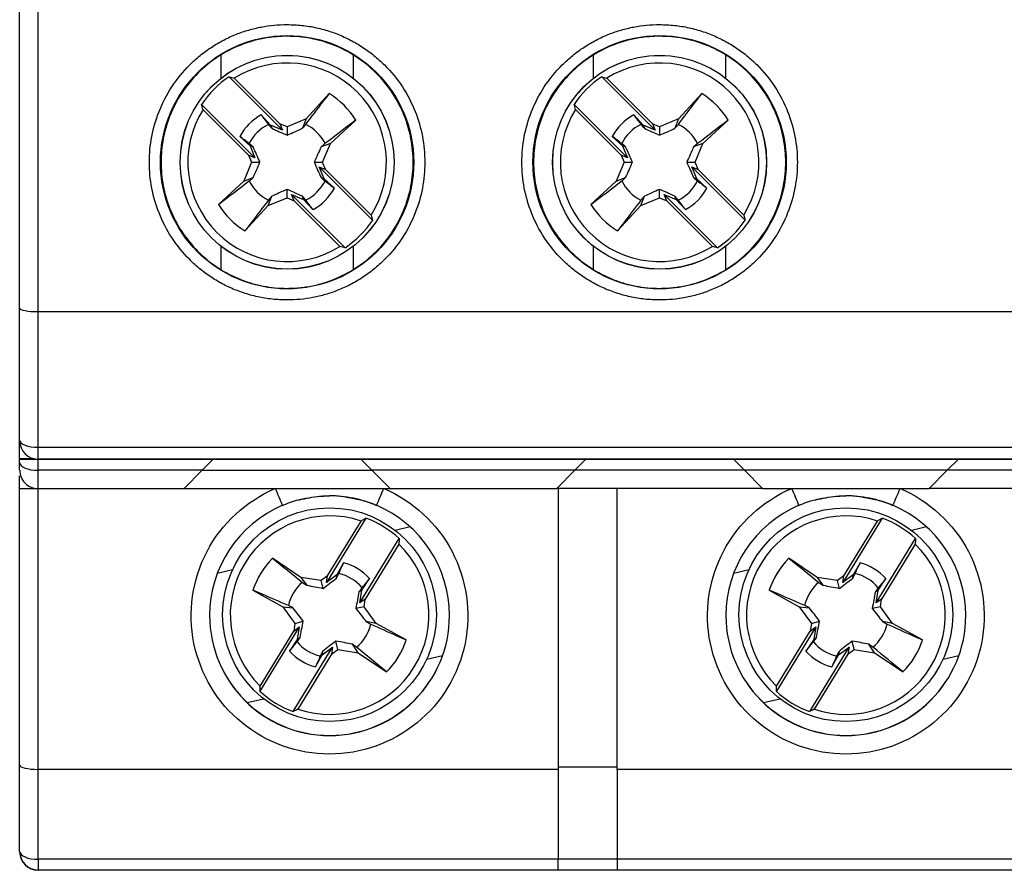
# Model space of a CAD drawing. Header units: inches. Extents: x 0.5 to 21.5, y 0.5 to 16.5.
# Tile 6 of 16: x 17.5 to 18.5, y 5.6 to 6.5. Entities that reach past the tile are written whole.
import ezdxf

# ---------------------------------------------------------------- set-up
doc = ezdxf.new("R2010")
doc.units = ezdxf.units.IN
doc.header["$LTSCALE"] = 2
doc.header["$MEASUREMENT"] = 0

msp = doc.modelspace()

# ---------------------------------------------------------------- linework, layer by layer
for p, q in [((17.4714, 6.2205), (17.4714, 6.5575)), ((17.4911, 6.2169), (17.4911, 6.5575)), ((17.6861, 6.4904), (17.6861, 6.466)), ((17.8277, 6.466), (17.8277, 6.4904)), ((18.0837, 6.4904), (18.0837, 6.466)), ((18.2253, 6.466), (18.2253, 6.4904)), ((17.7521, 6.4107), (17.6951, 6.4677)), ((17.7005, 6.4661), (17.7492, 6.4175)), ((18.1497, 6.4107), (18.0927, 6.4677)), ((18.0982, 6.4661), (18.1468, 6.4175)), ((17.8019, 6.4497), (17.7771, 6.4226)), ((18.1995, 6.4497), (18.1748, 6.4226)), ((17.6656, 6.4382), (17.7225, 6.3812)), ((17.7158, 6.3841), (17.6671, 6.4327)), ((18.0632, 6.4382), (18.1202, 6.3812)), ((18.1134, 6.3841), (18.0648, 6.4327)), ((17.7392, 6.416), (17.7292, 6.4269)), ((17.7771, 6.4226), (17.7569, 6.4143)), ((17.7771, 6.4226), (17.7732, 6.4127)), ((18.1369, 6.416), (18.1269, 6.4269)), ((18.1748, 6.4226), (18.1545, 6.4143)), ((18.1748, 6.4226), (18.1709, 6.4127)), ((17.7392, 6.416), (17.7405, 6.4127)), ((17.7521, 6.4107), (17.7392, 6.416)), ((17.7569, 6.4143), (17.7492, 6.4175)), ((17.7492, 6.4175), (17.7521, 6.4107)), ((17.7569, 6.4143), (17.7569, 6.4053)), ((17.8031, 6.3966), (17.8302, 6.4214)), ((18.1369, 6.416), (18.1382, 6.4127)), ((18.1497, 6.4107), (18.1369, 6.416)), ((18.1545, 6.4143), (18.1468, 6.4175)), ((18.1468, 6.4175), (18.1497, 6.4107)), ((18.1545, 6.4143), (18.1545, 6.4053)), ((18.2008, 6.3966), (18.2278, 6.4214)), ((17.7064, 6.404), (17.7173, 6.394)), ((18.104, 6.404), (18.1149, 6.394)), ((17.7173, 6.394), (17.7225, 6.3812)), ((17.7206, 6.3927), (17.7173, 6.394)), ((17.8031, 6.3966), (17.7932, 6.3927)), ((17.7948, 6.3764), (17.8031, 6.3966)), ((18.1149, 6.394), (18.1202, 6.3812)), ((18.1182, 6.3927), (18.1149, 6.394)), ((18.2008, 6.3966), (18.1908, 6.3927)), ((18.1925, 6.3764), (18.2008, 6.3966)), ((17.7158, 6.3841), (17.7189, 6.3764)), ((17.7225, 6.3812), (17.7158, 6.3841)), ((18.1134, 6.3841), (18.1166, 6.3764)), ((18.1202, 6.3812), (18.1134, 6.3841)), ((17.7189, 6.3764), (17.7106, 6.3561)), ((17.7189, 6.3764), (17.7279, 6.3764)), ((17.7858, 6.3764), (17.7948, 6.3764)), ((17.7912, 6.3715), (17.798, 6.3687)), ((17.7965, 6.3587), (17.7912, 6.3715)), ((17.8482, 6.3146), (17.7912, 6.3715)), ((17.798, 6.3687), (17.7948, 6.3764)), ((18.1166, 6.3764), (18.1083, 6.3561)), ((18.1166, 6.3764), (18.1256, 6.3764)), ((18.1835, 6.3764), (18.1925, 6.3764)), ((18.1889, 6.3715), (18.1956, 6.3687)), ((18.1941, 6.3587), (18.1889, 6.3715)), ((18.2458, 6.3146), (18.1889, 6.3715)), ((18.1956, 6.3687), (18.1925, 6.3764)), ((17.7106, 6.3561), (17.7206, 6.36)), ((17.7932, 6.36), (17.7965, 6.3587)), ((17.8074, 6.3487), (17.7965, 6.3587)), ((17.798, 6.3687), (17.8466, 6.32)), ((18.1083, 6.3561), (18.1182, 6.36)), ((18.1908, 6.36), (18.1941, 6.3587)), ((18.205, 6.3487), (18.1941, 6.3587)), ((18.1956, 6.3687), (18.2443, 6.32)), ((17.7106, 6.3561), (17.6836, 6.3314)), ((18.1083, 6.3561), (18.0812, 6.3314)), ((17.7366, 6.3301), (17.7405, 6.3401)), ((17.7366, 6.3301), (17.7569, 6.3384)), ((17.7569, 6.3384), (17.7569, 6.3474)), ((17.7569, 6.3384), (17.7646, 6.3353)), ((17.7617, 6.342), (17.7745, 6.3368)), ((17.7646, 6.3353), (17.7617, 6.342)), ((17.7617, 6.342), (17.8187, 6.2851)), ((17.7745, 6.3368), (17.7732, 6.3401)), ((18.1343, 6.3301), (18.1382, 6.3401)), ((18.1343, 6.3301), (18.1545, 6.3384)), ((18.1545, 6.3384), (18.1545, 6.3474)), ((18.1545, 6.3384), (18.1622, 6.3353)), ((18.1593, 6.342), (18.1722, 6.3368)), ((18.1622, 6.3353), (18.1593, 6.342)), ((18.1593, 6.342), (18.2163, 6.2851)), ((18.1722, 6.3368), (18.1709, 6.3401)), ((17.7119, 6.3031), (17.7366, 6.3301)), ((17.8132, 6.2866), (17.7646, 6.3353)), ((17.7745, 6.3368), (17.7845, 6.3259)), ((18.1095, 6.3031), (18.1343, 6.3301)), ((18.2108, 6.2866), (18.1622, 6.3353)), ((18.1722, 6.3368), (18.1822, 6.3259)), ((17.6861, 6.2868), (17.6861, 6.2624)), ((17.8277, 6.2624), (17.8277, 6.2868)), ((18.0837, 6.2868), (18.0837, 6.2624)), ((18.2253, 6.2624), (18.2253, 6.2868)), ((17.4714, 6.0791), (17.4714, 6.2205)), ((17.4911, 6.2169), (19.2155, 6.2169)), ((17.4911, 6.0722), (17.4911, 6.2169)), ((17.4714, 6.0598), (17.4714, 6.0791)), ((17.4911, 6.0722), (19.2155, 6.0722)), ((17.4911, 6.0594), (17.4911, 6.0722)), ((17.4714, 6.0594), (17.4714, 6.0598)), ((17.4873, 6.0598), (17.4714, 6.0598)), ((17.4714, 6.0558), (17.4714, 6.0594)), ((17.4714, 6.0477), (17.4714, 6.0558)), ((17.4911, 6.0594), (19.2155, 6.0594)), ((17.6781, 6.0593), (17.4911, 6.0593)), ((17.4911, 6.0475), (17.4911, 6.0593)), ((17.6781, 6.0593), (17.6663, 6.0475)), ((17.8356, 6.0594), (17.6781, 6.0594)), ((17.6781, 6.0594), (17.6781, 6.0593)), ((17.8356, 6.0593), (17.8356, 6.0594)), ((18.0758, 6.0593), (17.8356, 6.0593)), ((17.8356, 6.0593), (17.8474, 6.0475)), ((18.0758, 6.0593), (18.064, 6.0475)), ((18.2333, 6.0594), (18.0758, 6.0594)), ((18.0758, 6.0594), (18.0758, 6.0593)), ((18.2333, 6.0593), (18.2333, 6.0594)), ((18.4734, 6.0593), (18.2333, 6.0593)), ((18.2333, 6.0593), (18.2451, 6.0475)), ((18.4734, 6.0593), (18.4616, 6.0475)), ((18.6309, 6.0594), (18.4734, 6.0594)), ((18.4734, 6.0594), (18.4734, 6.0593)), ((17.6663, 6.0475), (17.4911, 6.0475)), ((17.4911, 6.0279), (17.4911, 6.0475)), ((17.6466, 6.0279), (17.6663, 6.0475)), ((17.6664, 6.0476), (17.8473, 6.0476)), ((18.064, 6.0475), (17.8474, 6.0475)), ((17.8671, 6.0279), (17.8474, 6.0475)), ((18.0443, 6.0279), (18.064, 6.0475)), ((18.245, 6.0476), (18.0641, 6.0476)), ((18.4616, 6.0475), (18.2451, 6.0475)), ((18.2648, 6.0279), (18.2451, 6.0475)), ((18.4419, 6.0279), (18.4616, 6.0475)), ((18.6426, 6.0476), (18.4617, 6.0476)), ((17.4714, 5.7327), (17.4714, 6.0282)), ((17.6466, 6.0279), (17.4911, 6.0279)), ((17.4911, 5.7282), (17.4911, 6.0279)), ((17.6467, 6.028), (17.867, 6.028)), ((18.0443, 6.0279), (17.8671, 6.0279)), ((18.2647, 6.028), (18.0444, 6.028)), ((18.0463, 6.028), (18.0463, 5.7282)), ((18.1092, 5.7282), (18.1092, 6.028)), ((18.4419, 6.0279), (18.2648, 6.0279)), ((18.6623, 6.028), (18.442, 6.028)), ((17.8408, 5.9965), (17.7988, 5.9277)), ((17.8, 5.9347), (17.8359, 5.9934)), ((18.392, 5.9965), (18.35, 5.9277)), ((18.3512, 5.9347), (18.387, 5.9934)), ((17.8881, 5.9871), (17.8724, 5.9834)), ((18.4393, 5.9871), (18.4236, 5.9834)), ((17.8344, 5.9059), (17.8764, 5.9747)), ((18.3856, 5.9059), (18.4276, 5.9747)), ((17.8762, 5.9687), (17.8403, 5.9101)), ((18.4274, 5.9687), (18.3915, 5.9101)), ((17.7716, 5.9332), (17.7412, 5.9536)), ((17.8172, 5.9488), (17.81, 5.9358)), ((18.3228, 5.9332), (18.2924, 5.9536)), ((18.3684, 5.9488), (18.3612, 5.9358)), ((17.6986, 5.9414), (17.6824, 5.9375)), ((18.2498, 5.9414), (18.2336, 5.9375)), ((17.7933, 5.9298), (17.7716, 5.9332)), ((17.7716, 5.9332), (17.7778, 5.9248)), ((17.8, 5.9347), (17.7933, 5.9298)), ((17.7954, 5.9215), (17.7933, 5.9298)), ((17.81, 5.9358), (17.7988, 5.9277)), ((17.7988, 5.9277), (17.8, 5.9347)), ((17.8095, 5.9324), (17.81, 5.9358)), ((17.8365, 5.9196), (17.8448, 5.9319)), ((18.3444, 5.9298), (18.3228, 5.9332)), ((18.3228, 5.9332), (18.3289, 5.9248)), ((18.3512, 5.9347), (18.3444, 5.9298)), ((18.3465, 5.9215), (18.3444, 5.9298)), ((18.3612, 5.9358), (18.35, 5.9277)), ((18.35, 5.9277), (18.3512, 5.9347)), ((18.3607, 5.9324), (18.3612, 5.9358)), ((18.3877, 5.9196), (18.396, 5.9319)), ((17.7204, 5.9195), (17.7524, 5.9018)), ((17.8365, 5.9196), (17.8336, 5.9177)), ((17.8344, 5.9059), (17.8365, 5.9196)), ((18.2715, 5.9195), (18.3036, 5.9018)), ((18.3877, 5.9196), (18.3848, 5.9177)), ((18.3856, 5.9059), (18.3877, 5.9196)), ((17.8403, 5.9101), (17.8344, 5.9059)), ((17.839, 5.9018), (17.8403, 5.9101)), ((18.3915, 5.9101), (18.3856, 5.9059)), ((18.3902, 5.9018), (18.3915, 5.9101)), ((17.7524, 5.9018), (17.7653, 5.884)), ((17.7524, 5.9018), (17.763, 5.9007)), ((17.839, 5.9018), (17.8303, 5.9001)), ((17.8519, 5.8841), (17.839, 5.9018)), ((18.3036, 5.9018), (18.3165, 5.884)), ((18.3036, 5.9018), (18.3142, 5.9007)), ((18.3902, 5.9018), (18.3815, 5.9001)), ((18.4031, 5.8841), (18.3902, 5.9018)), ((17.7653, 5.884), (17.774, 5.8866)), ((17.8519, 5.8841), (17.8413, 5.886)), ((18.3165, 5.884), (18.3252, 5.8866)), ((18.4031, 5.8841), (18.3925, 5.886)), ((17.7699, 5.8805), (17.7279, 5.8117)), ((17.7281, 5.8171), (17.764, 5.8758)), ((17.7653, 5.884), (17.764, 5.8758)), ((17.764, 5.8758), (17.7699, 5.8805)), ((17.7699, 5.8805), (17.7678, 5.8668)), ((17.8839, 5.8664), (17.8519, 5.8841)), ((18.3211, 5.8805), (18.2791, 5.8117)), ((18.2793, 5.8171), (18.3152, 5.8758)), ((18.3165, 5.884), (18.3152, 5.8758)), ((18.3152, 5.8758), (18.3211, 5.8805)), ((18.3211, 5.8805), (18.319, 5.8668)), ((18.4351, 5.8664), (18.4031, 5.8841)), ((17.7678, 5.8668), (17.7595, 5.8545)), ((17.7678, 5.8668), (17.7707, 5.8689)), ((17.8111, 5.8561), (17.8089, 5.8652)), ((18.319, 5.8668), (18.3107, 5.8545)), ((18.319, 5.8668), (18.3219, 5.8689)), ((18.3622, 5.8561), (18.3601, 5.8652)), ((17.7635, 5.7899), (17.8055, 5.8587)), ((17.7943, 5.8506), (17.8055, 5.8587)), ((17.7948, 5.8542), (17.7943, 5.8506)), ((17.8055, 5.8587), (17.8043, 5.8512)), ((17.8043, 5.8512), (17.8111, 5.8561)), ((17.8111, 5.8561), (17.8327, 5.8527)), ((17.8327, 5.8527), (17.8266, 5.8619)), ((18.3147, 5.7899), (18.3567, 5.8587)), ((18.3455, 5.8506), (18.3567, 5.8587)), ((18.346, 5.8542), (18.3455, 5.8506)), ((18.3567, 5.8587), (18.3555, 5.8512)), ((18.3555, 5.8512), (18.3622, 5.8561)), ((18.3622, 5.8561), (18.3839, 5.8527)), ((18.3839, 5.8527), (18.3777, 5.8619)), ((17.8043, 5.8512), (17.7684, 5.7925)), ((17.7871, 5.8376), (17.7943, 5.8506)), ((17.8327, 5.8527), (17.8631, 5.8323)), ((17.9059, 5.8458), (17.9228, 5.8499)), ((18.3555, 5.8512), (18.3196, 5.7925)), ((18.3383, 5.8376), (18.3455, 5.8506)), ((18.3839, 5.8527), (18.4143, 5.8323)), ((18.457, 5.8458), (18.474, 5.8499)), ((17.7142, 5.7995), (17.7316, 5.8037)), ((18.2654, 5.7995), (18.2828, 5.8037)), ((17.4714, 5.6406), (17.4714, 5.7327)), ((18.0463, 5.7282), (17.4911, 5.7282)), ((17.4911, 5.6322), (17.4911, 5.7282)), ((18.0463, 5.7309), (18.1092, 5.7309)), ((18.0463, 5.7282), (18.0463, 5.6322)), ((18.5974, 5.7282), (18.1092, 5.7282)), ((18.1092, 5.7282), (18.1092, 5.6322)), ((18.0463, 5.6322), (17.4911, 5.6322)), ((17.4911, 5.6322), (17.4911, 5.6209)), ((18.1092, 5.6323), (18.0463, 5.6323)), ((18.0463, 5.6209), (18.0463, 5.6322)), ((18.5974, 5.6322), (18.1092, 5.6322)), ((18.1092, 5.6322), (18.1092, 5.6209)), ((17.4911, 5.6209), (18.0463, 5.6209)), ((19.2155, 5.6205), (17.4911, 5.6205)), ((18.0463, 5.621), (18.1092, 5.621)), ((18.1092, 5.6209), (18.5974, 5.6209))]:
    msp.add_line(p, q)
at = {"flags": 128}
for points in [[(17.4714, 6.0791), (17.4718, 6.0778), (17.4729, 6.0765), (17.4748, 6.0753), (17.4772, 6.0742), (17.4802, 6.0734), (17.4836, 6.0727), (17.4873, 6.0724), (17.4911, 6.0722)], [(17.4714, 5.6406), (17.4718, 5.639), (17.4729, 5.6374), (17.4748, 5.6359), (17.4772, 5.6347), (17.4802, 5.6336), (17.4836, 5.6328), (17.4873, 5.6324), (17.4911, 5.6322)]]:
    msp.add_lwpolyline(points, dxfattribs=at)
for centre, radius in [((17.7569, 6.3764), 0.1352), ((18.1545, 6.3764), 0.1352), ((17.7569, 6.3764), 0.1142), ((17.7569, 6.3764), 0.1141), ((18.1545, 6.3764), 0.1142), ((18.1545, 6.3764), 0.1141), ((17.8022, 5.8934), 0.1141), ((18.3533, 5.8934), 0.1141)]:
    msp.add_circle(centre, radius)
for centre, radius, start, end in [((17.7569, 6.3764), 0.106, 327.8824, 122.1176), ((18.1545, 6.3764), 0.106, 327.8824, 122.1176), ((17.7569, 6.3764), 0.1103, 124.091, 145.909), ((18.1545, 6.3764), 0.1103, 124.091, 145.909), ((17.7569, 6.3764), 0.086, 31.5531, 58.4469), ((18.1545, 6.3764), 0.086, 31.5531, 58.4469), ((17.7569, 6.3764), 0.106, 147.8824, 302.1176), ((18.1545, 6.3764), 0.106, 147.8824, 302.1176), ((17.7569, 6.3764), 0.0576, 118.6836, 151.3164), ((18.1545, 6.3764), 0.0576, 118.6836, 151.3164), ((17.7569, 6.3764), 0.0451, 116.2477, 153.7523), ((17.7569, 6.3764), 0.0451, 26.2477, 63.7523), ((18.1545, 6.3764), 0.0451, 116.2477, 153.7523), ((18.1545, 6.3764), 0.0451, 26.2477, 63.7523), ((17.7569, 6.3764), 0.0451, 206.2477, 243.7523), ((17.7569, 6.3764), 0.0451, 296.2477, 333.7523), ((17.7569, 6.3764), 0.0576, 298.6836, 331.3164), ((18.1545, 6.3764), 0.0451, 206.2477, 243.7523), ((18.1545, 6.3764), 0.0451, 296.2477, 333.7523), ((18.1545, 6.3764), 0.0576, 298.6836, 331.3164), ((17.7569, 6.3764), 0.086, 211.5531, 238.4469), ((18.1545, 6.3764), 0.086, 211.5531, 238.4469), ((17.7569, 6.3764), 0.1103, 304.091, 325.909), ((18.1545, 6.3764), 0.1103, 304.091, 325.909), ((17.4911, 6.0791), 0.0197, 180, 270), ((17.4862, 6.9993), 0.94, 269.1, 270.3), ((17.4852, 6.8894), 0.8613, 269.0857, 270.2367), ((19.9135, 6.9468), 2.3558, 202.9541, 203.4306), ((15.6908, 6.9468), 2.3558, 336.5694, 337.0459), ((20.4647, 6.9468), 2.3558, 202.9541, 203.4306), ((16.242, 6.9468), 2.3558, 336.5694, 337.0459), ((17.8022, 5.8924), 0.128, 113.0734, 179.9998), ((17.8022, 5.8924), 0.128, 0.0002, 66.9266), ((18.3533, 5.8924), 0.128, 113.0734, 179.9998), ((18.3533, 5.8924), 0.128, 0.0002, 66.9266), ((17.8022, 5.8929), 0.106, 71.447, 225.6827), ((17.8022, 5.8932), 0.1103, 47.6566, 69.4744), ((18.3533, 5.8929), 0.106, 71.447, 225.6827), ((18.3533, 5.8932), 0.1103, 47.6566, 69.4744), ((17.8022, 5.8929), 0.106, 251.447, 45.6827), ((18.3533, 5.8929), 0.106, 251.447, 45.6827), ((17.8022, 5.8929), 0.086, 135.1179, 162.0118), ((17.8022, 5.8932), 0.0576, 42.2492, 74.8818), ((18.3533, 5.8929), 0.086, 135.1179, 162.0118), ((18.3533, 5.8932), 0.0576, 42.2492, 74.8818), ((17.8022, 5.8933), 0.0451, 129.8124, 167.3172), ((17.8022, 5.8933), 0.0451, 39.8133, 77.3177), ((18.3533, 5.8933), 0.0451, 129.8124, 167.3172), ((18.3533, 5.8933), 0.0451, 39.8133, 77.3177), ((17.8022, 5.8925), 0.128, 180.0006, 359.9994), ((17.8022, 5.8924), 0.128, 180.0006, 359.9994), ((18.3533, 5.8925), 0.128, 180.0006, 359.9994), ((18.3533, 5.8924), 0.128, 180.0006, 359.9994), ((17.8022, 5.8933), 0.0451, 309.8124, 347.3172), ((18.3533, 5.8933), 0.0451, 309.8124, 347.3172), ((17.8022, 5.8929), 0.086, 315.1179, 342.0118), ((18.3533, 5.8929), 0.086, 315.1179, 342.0118), ((17.8022, 5.8932), 0.0576, 222.2492, 254.8818), ((17.8022, 5.8933), 0.0451, 219.8133, 257.3177), ((18.3533, 5.8932), 0.0576, 222.2492, 254.8818), ((18.3533, 5.8933), 0.0451, 219.8133, 257.3177), ((17.8022, 5.8932), 0.1103, 227.6566, 249.4744), ((18.3533, 5.8932), 0.1103, 227.6566, 249.4744), ((17.4911, 5.6406), 0.0197, 180.0004, 270.0004), ((17.4911, 5.6402), 0.0197, 180, 270)]:
    msp.add_arc(centre, radius, start, end)
for centre, major_axis, ratio, start_param, end_param in [((17.4911, 6.2205), (0.0197, 0), 0.181335, 3.141593, 4.712389), ((17.4911, 6.0558), (0.0197, 0), 0.419444, 3.141593, 4.712389), ((17.4911, 6.0477), (0, 0.0197), 0.99785, 1.570796, 3.141593), ((17.4911, 5.7327), (0.0197, 0), 0.226928, 3.141593, 4.712389)]:
    msp.add_ellipse(centre, major_axis=major_axis, ratio=ratio, start_param=start_param, end_param=end_param)
for points, knots in [([(17.7569, 6.2294), (17.7542, 6.2294), (17.7489, 6.2295), (17.741, 6.2302), (17.7332, 6.2312), (17.7255, 6.2327), (17.7178, 6.2346), (17.7102, 6.2369), (17.7006, 6.2404), (17.6891, 6.2456), (17.6762, 6.2532), (17.664, 6.2621), (17.649, 6.2756), (17.6331, 6.2952), (17.6196, 6.3213), (17.6116, 6.3487), (17.609, 6.3764), (17.6116, 6.4041), (17.6196, 6.4314), (17.6331, 6.4576), (17.649, 6.4771), (17.664, 6.4907), (17.6762, 6.4996), (17.6891, 6.5071), (17.7024, 6.5132), (17.7158, 6.5178), (17.7293, 6.521), (17.743, 6.523), (17.7522, 6.5233), (17.7569, 6.5234)], [0, 0, 0, 0, 0.0172769, 0.0344303, 0.0515098, 0.0685659, 0.0856491, 0.1028098, 0.1200976, 0.1522519, 0.1844512, 0.2172897, 0.2501741, 0.3158091, 0.3800802, 0.4400247, 0.5000144, 0.559959, 0.6199487, 0.6842198, 0.7498548, 0.7826934, 0.8155778, 0.8477321, 0.8799314, 0.9100753, 0.9399546, 0.9698394, 1, 1, 1, 1]), ([(17.7569, 6.5234), (17.7595, 6.5233), (17.7648, 6.5233), (17.7727, 6.5226), (17.7806, 6.5216), (17.7883, 6.5201), (17.796, 6.5182), (17.8035, 6.5159), (17.8132, 6.5123), (17.8246, 6.5071), (17.8375, 6.4996), (17.8497, 6.4907), (17.8648, 6.4771), (17.8807, 6.4576), (17.8942, 6.4314), (17.9022, 6.4041), (17.9047, 6.3764), (17.9022, 6.3487), (17.8942, 6.3213), (17.8807, 6.2952), (17.8648, 6.2756), (17.8497, 6.2621), (17.8376, 6.2532), (17.8246, 6.2456), (17.8114, 6.2396), (17.7979, 6.235), (17.7845, 6.2318), (17.7708, 6.2297), (17.7615, 6.2295), (17.7569, 6.2294)], [0, 0, 0, 0, 0.017277, 0.03443, 0.05151, 0.068566, 0.085649, 0.10281, 0.120098, 0.152252, 0.184451, 0.21729, 0.250174, 0.315809, 0.38008, 0.440025, 0.500014, 0.559959, 0.619949, 0.68422, 0.749855, 0.782693, 0.815578, 0.847732, 0.879931, 0.910075, 0.939955, 0.969839, 1, 1, 1, 1]), ([(18.1545, 6.2294), (18.1519, 6.2294), (18.1466, 6.2295), (18.1387, 6.2302), (18.1308, 6.2312), (18.1231, 6.2327), (18.1154, 6.2346), (18.1079, 6.2369), (18.0982, 6.2404), (18.0868, 6.2456), (18.0739, 6.2532), (18.0617, 6.2621), (18.0466, 6.2756), (18.0307, 6.2952), (18.0172, 6.3213), (18.0092, 6.3487), (18.0067, 6.3764), (18.0092, 6.4041), (18.0172, 6.4314), (18.0307, 6.4576), (18.0466, 6.4771), (18.0617, 6.4907), (18.0738, 6.4996), (18.0868, 6.5071), (18.1, 6.5132), (18.1135, 6.5178), (18.1269, 6.521), (18.1406, 6.523), (18.1499, 6.5233), (18.1545, 6.5234)], [0, 0, 0, 0, 0.017277, 0.03443, 0.05151, 0.068566, 0.085649, 0.10281, 0.120098, 0.152252, 0.184451, 0.21729, 0.250174, 0.315809, 0.38008, 0.440025, 0.500014, 0.559959, 0.619949, 0.68422, 0.749855, 0.782693, 0.815578, 0.847732, 0.879931, 0.910075, 0.939955, 0.969839, 1, 1, 1, 1]), ([(18.1545, 6.5234), (18.1572, 6.5233), (18.1625, 6.5233), (18.1704, 6.5226), (18.1782, 6.5216), (18.1859, 6.5201), (18.1936, 6.5182), (18.2012, 6.5159), (18.2108, 6.5123), (18.2223, 6.5071), (18.2352, 6.4996), (18.2474, 6.4907), (18.2624, 6.4771), (18.2783, 6.4576), (18.2918, 6.4314), (18.2998, 6.4041), (18.3024, 6.3764), (18.2998, 6.3487), (18.2918, 6.3213), (18.2783, 6.2952), (18.2624, 6.2756), (18.2474, 6.2621), (18.2352, 6.2532), (18.2223, 6.2456), (18.209, 6.2396), (18.1956, 6.235), (18.1821, 6.2318), (18.1684, 6.2297), (18.1592, 6.2295), (18.1545, 6.2294)], [0, 0, 0, 0, 0.017277, 0.03443, 0.05151, 0.068566, 0.085649, 0.10281, 0.120098, 0.152252, 0.184451, 0.21729, 0.250174, 0.315809, 0.38008, 0.440025, 0.500014, 0.559959, 0.619949, 0.68422, 0.749855, 0.782693, 0.815578, 0.847732, 0.879931, 0.910075, 0.939955, 0.969839, 1, 1, 1, 1]), ([(17.7569, 6.5109), (17.7544, 6.5109), (17.7496, 6.5108), (17.7424, 6.5102), (17.7352, 6.5093), (17.7281, 6.5079), (17.7211, 6.5062), (17.7142, 6.5041), (17.701, 6.4993), (17.6824, 6.4897), (17.6611, 6.4722), (17.6436, 6.4508), (17.6312, 6.4269), (17.6239, 6.4018), (17.6215, 6.3764), (17.6239, 6.351), (17.6312, 6.3259), (17.6436, 6.302), (17.6611, 6.2806), (17.6824, 6.2631), (17.7026, 6.2527), (17.7193, 6.2469), (17.7316, 6.244), (17.7442, 6.2421), (17.7526, 6.2419), (17.7569, 6.2418)], [0, 0, 0, 0, 0.017281, 0.034439, 0.051523, 0.068584, 0.085672, 0.102838, 0.120132, 0.185085, 0.250089, 0.315043, 0.380046, 0.440006, 0.500014, 0.559974, 0.619983, 0.684936, 0.74994, 0.814894, 0.879897, 0.910049, 0.939937, 0.96983, 1, 1, 1, 1]), ([(17.7569, 6.2418), (17.7593, 6.2418), (17.7642, 6.2419), (17.7714, 6.2425), (17.7786, 6.2435), (17.7856, 6.2448), (17.7927, 6.2466), (17.7996, 6.2487), (17.8127, 6.2535), (17.8313, 6.2631), (17.8527, 6.2806), (17.8702, 6.3019), (17.8825, 6.3259), (17.8899, 6.351), (17.8922, 6.3764), (17.8899, 6.4017), (17.8825, 6.4269), (17.8702, 6.4508), (17.8527, 6.4722), (17.8313, 6.4897), (17.8111, 6.5001), (17.7945, 6.5058), (17.7821, 6.5088), (17.7696, 6.5106), (17.7611, 6.5108), (17.7569, 6.5109)], [0, 0, 0, 0, 0.017281, 0.034439, 0.051523, 0.068584, 0.085672, 0.102838, 0.120132, 0.185085, 0.250089, 0.315043, 0.380046, 0.440006, 0.500014, 0.559974, 0.619983, 0.684936, 0.74994, 0.814894, 0.879897, 0.910049, 0.939937, 0.96983, 1, 1, 1, 1]), ([(18.1545, 6.5109), (18.1521, 6.5109), (18.1472, 6.5108), (18.14, 6.5102), (18.1328, 6.5093), (18.1258, 6.5079), (18.1187, 6.5062), (18.1118, 6.5041), (18.0987, 6.4993), (18.0801, 6.4897), (18.0587, 6.4722), (18.0412, 6.4508), (18.0289, 6.4269), (18.0215, 6.4018), (18.0192, 6.3764), (18.0215, 6.351), (18.0289, 6.3259), (18.0412, 6.302), (18.0587, 6.2806), (18.0801, 6.2631), (18.1003, 6.2527), (18.1169, 6.2469), (18.1293, 6.244), (18.1418, 6.2421), (18.1503, 6.2419), (18.1545, 6.2418)], [0, 0, 0, 0, 0.017281, 0.034439, 0.051523, 0.068584, 0.085672, 0.102838, 0.120132, 0.185085, 0.250089, 0.315043, 0.380046, 0.440006, 0.500014, 0.559974, 0.619983, 0.684936, 0.74994, 0.814894, 0.879897, 0.910049, 0.939937, 0.96983, 1, 1, 1, 1]), ([(18.1545, 6.2418), (18.157, 6.2418), (18.1618, 6.2419), (18.169, 6.2425), (18.1762, 6.2435), (18.1833, 6.2448), (18.1903, 6.2466), (18.1972, 6.2487), (18.2104, 6.2535), (18.2289, 6.2631), (18.2503, 6.2806), (18.2678, 6.3019), (18.2802, 6.3259), (18.2875, 6.351), (18.2899, 6.3764), (18.2875, 6.4017), (18.2802, 6.4269), (18.2678, 6.4508), (18.2503, 6.4722), (18.229, 6.4897), (18.2088, 6.5001), (18.1921, 6.5058), (18.1798, 6.5088), (18.1672, 6.5106), (18.1588, 6.5108), (18.1545, 6.5109)], [0, 0, 0, 0, 0.017281, 0.034439, 0.051523, 0.068584, 0.085672, 0.102838, 0.120132, 0.185085, 0.250089, 0.315043, 0.380046, 0.440006, 0.500014, 0.559974, 0.619983, 0.684936, 0.74994, 0.814894, 0.879897, 0.910049, 0.939937, 0.96983, 1, 1, 1, 1]), ([(17.7768, 6.4168), (17.783, 6.4249), (17.7891, 6.4329), (17.7952, 6.4409), (17.7974, 6.4438), (17.7997, 6.4467), (17.8019, 6.4497)], [0, 0, 0, 0, 0.001526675, 0.001526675, 0.001526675, 0.00208361, 0.00208361, 0.00208361, 0.00208361]), ([(18.1745, 6.4168), (18.1806, 6.4249), (18.1867, 6.4329), (18.1928, 6.4409), (18.1951, 6.4438), (18.1973, 6.4467), (18.1995, 6.4497)], [0, 0, 0, 0, 0.001526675, 0.001526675, 0.001526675, 0.00208361, 0.00208361, 0.00208361, 0.00208361]), ([(17.7369, 6.3359), (17.7308, 6.3279), (17.7247, 6.3199), (17.7186, 6.3119), (17.7163, 6.3089), (17.7141, 6.306), (17.7119, 6.3031)], [0, 0, 0, 0, 0.001526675, 0.001526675, 0.001526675, 0.00208361, 0.00208361, 0.00208361, 0.00208361]), ([(18.1346, 6.3359), (18.1284, 6.3279), (18.1223, 6.3199), (18.1162, 6.3119), (18.114, 6.3089), (18.1117, 6.306), (18.1095, 6.3031)], [0, 0, 0, 0, 0.001526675, 0.001526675, 0.001526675, 0.00208361, 0.00208361, 0.00208361, 0.00208361]), ([(17.4714, 6.0282), (17.4714, 6.0306), (17.4714, 6.0345), (17.4714, 6.0389), (17.4714, 6.0407), (17.4714, 6.0415)], [0, 0, 0, 0, 0.5026381, 0.7753995, 1, 1, 1, 1]), ([(17.8022, 5.7446), (17.7681, 5.7446), (17.7351, 5.7564), (17.6824, 5.7994), (17.6643, 5.8294), (17.6507, 5.8961), (17.6556, 5.9307), (17.6872, 5.991), (17.713, 6.0147), (17.7443, 6.0281)], [0, 0, 0, 0, 0.25, 0.25, 0.5, 0.5, 0.75, 0.75, 1, 1, 1, 1]), ([(17.86, 6.0281), (17.8913, 6.0147), (17.9171, 5.991), (17.9487, 5.9307), (17.9536, 5.8961), (17.94, 5.8294), (17.9219, 5.7994), (17.8692, 5.7564), (17.8362, 5.7446), (17.8022, 5.7446)], [0, 0, 0, 0, 0.25, 0.25, 0.5, 0.5, 0.75, 0.75, 1, 1, 1, 1]), ([(18.3533, 5.7446), (18.3193, 5.7446), (18.2863, 5.7564), (18.2336, 5.7994), (18.2155, 5.8294), (18.2019, 5.8961), (18.2068, 5.9307), (18.2384, 5.991), (18.2642, 6.0147), (18.2955, 6.0281)], [0, 0, 0, 0, 0.25, 0.25, 0.5, 0.5, 0.75, 0.75, 1, 1, 1, 1]), ([(18.4112, 6.0281), (18.4425, 6.0147), (18.4682, 5.991), (18.4999, 5.9307), (18.5048, 5.8961), (18.4912, 5.8294), (18.4731, 5.7994), (18.4204, 5.7564), (18.3874, 5.7446), (18.3533, 5.7446)], [0, 0, 0, 0, 0.25, 0.25, 0.5, 0.5, 0.75, 0.75, 1, 1, 1, 1]), ([(17.752, 6.0101), (17.7577, 6.0125), (17.7635, 6.015), (17.7697, 6.0161), (17.77, 6.0161)], [0, 0, 0, 0, 0.9657333, 1, 1, 1, 1]), ([(17.77, 6.0161), (17.7771, 6.0176), (17.7937, 6.021), (17.813, 6.0207), (17.8241, 6.0182), (17.8259, 6.0178)], [0, 0, 0, 0, 0.388986, 0.903965, 1, 1, 1, 1]), ([(17.77, 6.0162), (17.7722, 6.0167), (17.7827, 6.0193), (17.7936, 6.0199), (17.8022, 6.0203)], [0, 0, 0, 0, 0.2121948, 1, 1, 1, 1]), ([(17.8523, 6.0101), (17.8443, 6.0135), (17.8361, 6.016), (17.8194, 6.0194), (17.8107, 6.0203), (17.8022, 6.0203)], [0, 0, 0, 0, 0.5, 0.5, 1, 1, 1, 1]), ([(17.8259, 6.0178), (17.8294, 6.0172), (17.8385, 6.0155), (17.8471, 6.0121), (17.8523, 6.0101)], [0, 0, 0, 0, 0.393476, 1, 1, 1, 1]), ([(18.3032, 6.0101), (18.3089, 6.0125), (18.3147, 6.015), (18.3209, 6.0161), (18.3211, 6.0161)], [0, 0, 0, 0, 0.965733, 1, 1, 1, 1]), ([(18.3211, 6.0161), (18.3283, 6.0176), (18.3448, 6.021), (18.3641, 6.0207), (18.3753, 6.0182), (18.377, 6.0178)], [0, 0, 0, 0, 0.3889856, 0.9039645, 1, 1, 1, 1]), ([(18.3211, 6.0162), (18.3234, 6.0167), (18.3339, 6.0193), (18.3448, 6.0199), (18.3533, 6.0203)], [0, 0, 0, 0, 0.212195, 1, 1, 1, 1]), ([(18.4035, 6.0101), (18.3955, 6.0135), (18.3873, 6.016), (18.3705, 6.0194), (18.3619, 6.0203), (18.3533, 6.0203)], [0, 0, 0, 0, 0.5, 0.5, 1, 1, 1, 1]), ([(18.377, 6.0178), (18.3806, 6.0172), (18.3896, 6.0155), (18.3983, 6.0121), (18.4035, 6.0101)], [0, 0, 0, 0, 0.393476, 1, 1, 1, 1]), ([(17.7582, 5.9032), (17.7489, 5.9072), (17.7397, 5.9112), (17.7304, 5.9152), (17.7271, 5.9166), (17.7237, 5.9181), (17.7204, 5.9195)], [0, 0, 0, 0, 0.001526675, 0.001526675, 0.001526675, 0.00208361, 0.00208361, 0.00208361, 0.00208361]), ([(18.3094, 5.9032), (18.3001, 5.9072), (18.2908, 5.9112), (18.2816, 5.9152), (18.2783, 5.9166), (18.2749, 5.9181), (18.2715, 5.9195)], [0, 0, 0, 0, 0.001526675, 0.001526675, 0.001526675, 0.00208361, 0.00208361, 0.00208361, 0.00208361]), ([(17.8461, 5.8834), (17.8554, 5.8792), (17.8647, 5.8751), (17.8739, 5.8709), (17.8772, 5.8694), (17.8806, 5.8679), (17.8839, 5.8664)], [0, 0, 0, 0, 0.001526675, 0.001526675, 0.001526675, 0.00208361, 0.00208361, 0.00208361, 0.00208361]), ([(18.3973, 5.8834), (18.4066, 5.8792), (18.4158, 5.8751), (18.425, 5.8709), (18.4284, 5.8694), (18.4318, 5.8679), (18.4351, 5.8664)], [0, 0, 0, 0, 0.001526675, 0.001526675, 0.001526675, 0.00208361, 0.00208361, 0.00208361, 0.00208361])]:
    msp.add_open_spline(points, degree=3, knots=knots)
for points in [[(17.6951, 6.4677), (17.6969, 6.4672), (17.6987, 6.4667), (17.7005, 6.4661)], [(18.0927, 6.4677), (18.0945, 6.4672), (18.0963, 6.4667), (18.0982, 6.4661)], [(17.6671, 6.4327), (17.6666, 6.4345), (17.6661, 6.4364), (17.6656, 6.4382)], [(18.0648, 6.4327), (18.0642, 6.4345), (18.0637, 6.4364), (18.0632, 6.4382)], [(17.7292, 6.4269), (17.7318, 6.4235), (17.7344, 6.4202), (17.7369, 6.4168)], [(18.1269, 6.4269), (18.1294, 6.4235), (18.132, 6.4202), (18.1346, 6.4168)], [(17.7369, 6.4168), (17.7381, 6.4154), (17.7393, 6.4141), (17.7405, 6.4127)], [(17.7405, 6.4127), (17.7458, 6.4102), (17.7512, 6.4078), (17.7569, 6.4053)], [(17.7569, 6.4053), (17.7625, 6.4078), (17.7679, 6.4102), (17.7732, 6.4127)], [(17.7732, 6.4127), (17.7744, 6.4141), (17.7756, 6.4154), (17.7768, 6.4168)], [(17.8302, 6.4214), (17.8192, 6.4131), (17.8083, 6.4047), (17.7973, 6.3963)], [(18.1346, 6.4168), (18.1358, 6.4154), (18.137, 6.4141), (18.1382, 6.4127)], [(18.1382, 6.4127), (18.1435, 6.4102), (18.1489, 6.4078), (18.1545, 6.4053)], [(18.1545, 6.4053), (18.1602, 6.4078), (18.1656, 6.4102), (18.1709, 6.4127)], [(18.1709, 6.4127), (18.1721, 6.4141), (18.1733, 6.4154), (18.1745, 6.4168)], [(18.2278, 6.4214), (18.2169, 6.4131), (18.206, 6.4047), (18.1949, 6.3963)], [(17.7164, 6.3963), (17.7131, 6.3989), (17.7097, 6.4015), (17.7064, 6.404)], [(18.1141, 6.3963), (18.1107, 6.3989), (18.1074, 6.4015), (18.104, 6.404)], [(17.7206, 6.3927), (17.7192, 6.3939), (17.7178, 6.3951), (17.7164, 6.3963)], [(17.7279, 6.3764), (17.7255, 6.382), (17.723, 6.3874), (17.7206, 6.3927)], [(17.7932, 6.3927), (17.7907, 6.3874), (17.7883, 6.382), (17.7858, 6.3764)], [(17.7973, 6.3963), (17.7959, 6.3951), (17.7946, 6.3939), (17.7932, 6.3927)], [(18.1182, 6.3927), (18.1168, 6.3939), (18.1155, 6.3951), (18.1141, 6.3963)], [(18.1256, 6.3764), (18.1231, 6.382), (18.1207, 6.3874), (18.1182, 6.3927)], [(18.1908, 6.3927), (18.1884, 6.3874), (18.1859, 6.382), (18.1835, 6.3764)], [(18.1949, 6.3963), (18.1936, 6.3951), (18.1922, 6.3939), (18.1908, 6.3927)], [(17.7206, 6.36), (17.723, 6.3653), (17.7255, 6.3707), (17.7279, 6.3764)], [(17.7858, 6.3764), (17.7883, 6.3707), (17.7907, 6.3653), (17.7932, 6.36)], [(18.1182, 6.36), (18.1207, 6.3653), (18.1231, 6.3707), (18.1256, 6.3764)], [(18.1835, 6.3764), (18.1859, 6.3707), (18.1884, 6.3653), (18.1908, 6.36)], [(17.7164, 6.3564), (17.7178, 6.3576), (17.7192, 6.3588), (17.7206, 6.36)], [(17.7932, 6.36), (17.7946, 6.3588), (17.7959, 6.3576), (17.7973, 6.3564)], [(18.1141, 6.3564), (18.1155, 6.3576), (18.1168, 6.3588), (18.1182, 6.36)], [(18.1908, 6.36), (18.1922, 6.3588), (18.1936, 6.3576), (18.1949, 6.3564)], [(17.6836, 6.3314), (17.6945, 6.3397), (17.7054, 6.348), (17.7164, 6.3564)], [(17.7973, 6.3564), (17.8007, 6.3539), (17.804, 6.3513), (17.8074, 6.3487)], [(18.0812, 6.3314), (18.0922, 6.3397), (18.1031, 6.348), (18.1141, 6.3564)], [(18.1949, 6.3564), (18.1983, 6.3539), (18.2017, 6.3513), (18.205, 6.3487)], [(17.7405, 6.3401), (17.7393, 6.3387), (17.7381, 6.3373), (17.7369, 6.3359)], [(17.7569, 6.3474), (17.7512, 6.345), (17.7458, 6.3425), (17.7405, 6.3401)], [(17.7732, 6.3401), (17.7679, 6.3425), (17.7625, 6.345), (17.7569, 6.3474)], [(17.7768, 6.3359), (17.7756, 6.3373), (17.7744, 6.3387), (17.7732, 6.3401)], [(18.1382, 6.3401), (18.137, 6.3387), (18.1358, 6.3373), (18.1346, 6.3359)], [(18.1545, 6.3474), (18.1489, 6.345), (18.1435, 6.3425), (18.1382, 6.3401)], [(18.1709, 6.3401), (18.1656, 6.3425), (18.1602, 6.345), (18.1545, 6.3474)], [(18.1745, 6.3359), (18.1733, 6.3373), (18.1721, 6.3387), (18.1709, 6.3401)], [(17.7845, 6.3259), (17.782, 6.3292), (17.7794, 6.3326), (17.7768, 6.3359)], [(18.1822, 6.3259), (18.1796, 6.3292), (18.177, 6.3326), (18.1745, 6.3359)], [(17.8466, 6.32), (17.8472, 6.3182), (17.8477, 6.3164), (17.8482, 6.3146)], [(18.2443, 6.32), (18.2448, 6.3182), (18.2453, 6.3164), (18.2458, 6.3146)], [(17.8187, 6.2851), (17.8169, 6.2856), (17.815, 6.2861), (17.8132, 6.2866)], [(18.2163, 6.2851), (18.2145, 6.2856), (18.2127, 6.2861), (18.2108, 6.2866)], [(17.8359, 5.9934), (17.8375, 5.9944), (17.8392, 5.9954), (17.8408, 5.9965)], [(18.387, 5.9934), (18.3887, 5.9944), (18.3904, 5.9954), (18.392, 5.9965)], [(17.8764, 5.9747), (17.8764, 5.9727), (17.8763, 5.9707), (17.8762, 5.9687)], [(18.4276, 5.9747), (18.4275, 5.9727), (18.4275, 5.9707), (18.4274, 5.9687)], [(17.7412, 5.9536), (17.7519, 5.9451), (17.7625, 5.9365), (17.7733, 5.9279)], [(17.8121, 5.9373), (17.8138, 5.9411), (17.8155, 5.945), (17.8172, 5.9488)], [(18.2924, 5.9536), (18.3031, 5.9451), (18.3137, 5.9365), (18.3245, 5.9279)], [(18.3632, 5.9373), (18.3649, 5.9411), (18.3667, 5.945), (18.3684, 5.9488)], [(17.7733, 5.9279), (17.7748, 5.9269), (17.7763, 5.9258), (17.7778, 5.9248)], [(17.7954, 5.9215), (17.8003, 5.9252), (17.8049, 5.9288), (17.8095, 5.9324)], [(17.8095, 5.9324), (17.8104, 5.9341), (17.8112, 5.9357), (17.8121, 5.9373)], [(17.8448, 5.9319), (17.8421, 5.9287), (17.8395, 5.9254), (17.8368, 5.9222)], [(18.3245, 5.9279), (18.326, 5.9269), (18.3274, 5.9258), (18.3289, 5.9248)], [(18.3465, 5.9215), (18.3515, 5.9252), (18.3561, 5.9288), (18.3607, 5.9324)], [(18.3607, 5.9324), (18.3616, 5.9341), (18.3624, 5.9357), (18.3632, 5.9373)], [(18.396, 5.9319), (18.3933, 5.9287), (18.3906, 5.9254), (18.388, 5.9222)], [(17.7778, 5.9248), (17.7835, 5.9237), (17.7893, 5.9226), (17.7954, 5.9215)], [(17.8336, 5.9177), (17.8325, 5.912), (17.8314, 5.9062), (17.8303, 5.9001)], [(17.8368, 5.9222), (17.8357, 5.9207), (17.8347, 5.9192), (17.8336, 5.9177)], [(18.3289, 5.9248), (18.3347, 5.9237), (18.3405, 5.9226), (18.3465, 5.9215)], [(18.3848, 5.9177), (18.3837, 5.912), (18.3825, 5.9062), (18.3815, 5.9001)], [(18.388, 5.9222), (18.3869, 5.9207), (18.3858, 5.9192), (18.3848, 5.9177)], [(17.763, 5.9007), (17.7614, 5.9015), (17.7598, 5.9024), (17.7582, 5.9032)], [(17.774, 5.8866), (17.7703, 5.8915), (17.7667, 5.8961), (17.763, 5.9007)], [(17.8303, 5.9001), (17.834, 5.8952), (17.8377, 5.8906), (17.8413, 5.886)], [(18.3142, 5.9007), (18.3126, 5.9015), (18.311, 5.9024), (18.3094, 5.9032)], [(18.3252, 5.8866), (18.3215, 5.8915), (18.3178, 5.8961), (18.3142, 5.9007)], [(18.3815, 5.9001), (18.3852, 5.8952), (18.3888, 5.8906), (18.3925, 5.886)], [(17.7707, 5.8689), (17.7718, 5.8747), (17.773, 5.8805), (17.774, 5.8866)], [(17.8413, 5.886), (17.8429, 5.8851), (17.8445, 5.8843), (17.8461, 5.8834)], [(18.3219, 5.8689), (18.323, 5.8747), (18.3241, 5.8805), (18.3252, 5.8866)], [(18.3925, 5.886), (18.3941, 5.8851), (18.3957, 5.8843), (18.3973, 5.8834)], [(17.7675, 5.8644), (17.7686, 5.8659), (17.7696, 5.8674), (17.7707, 5.8689)], [(17.8089, 5.8652), (17.804, 5.8615), (17.7994, 5.8578), (17.7948, 5.8542)], [(17.8266, 5.8619), (17.8208, 5.863), (17.815, 5.8641), (17.8089, 5.8652)], [(18.3187, 5.8644), (18.3198, 5.8659), (18.3208, 5.8674), (18.3219, 5.8689)], [(18.3601, 5.8652), (18.3552, 5.8615), (18.3506, 5.8578), (18.346, 5.8542)], [(18.3777, 5.8619), (18.372, 5.863), (18.3662, 5.8641), (18.3601, 5.8652)], [(17.7595, 5.8545), (17.7622, 5.8578), (17.7649, 5.8611), (17.7675, 5.8644)], [(17.7948, 5.8542), (17.7939, 5.8526), (17.7931, 5.851), (17.7923, 5.8493)], [(17.831, 5.8587), (17.8295, 5.8597), (17.828, 5.8608), (17.8266, 5.8619)], [(17.8631, 5.8323), (17.8524, 5.841), (17.8418, 5.8498), (17.831, 5.8587)], [(18.3107, 5.8545), (18.3134, 5.8578), (18.316, 5.8611), (18.3187, 5.8644)], [(18.346, 5.8542), (18.3451, 5.8526), (18.3443, 5.851), (18.3434, 5.8493)], [(18.3822, 5.8587), (18.3807, 5.8597), (18.3792, 5.8608), (18.3777, 5.8619)], [(18.4143, 5.8323), (18.4036, 5.841), (18.393, 5.8498), (18.3822, 5.8587)], [(17.7923, 5.8493), (17.7905, 5.8454), (17.7888, 5.8415), (17.7871, 5.8376)], [(18.3434, 5.8493), (18.3417, 5.8454), (18.34, 5.8415), (18.3383, 5.8376)], [(17.7279, 5.8117), (17.728, 5.8135), (17.728, 5.8153), (17.7281, 5.8171)], [(18.2791, 5.8117), (18.2791, 5.8135), (18.2792, 5.8153), (18.2793, 5.8171)], [(17.7684, 5.7925), (17.7668, 5.7916), (17.7651, 5.7908), (17.7635, 5.7899)], [(18.3196, 5.7925), (18.318, 5.7916), (18.3163, 5.7908), (18.3147, 5.7899)]]:
    msp.add_open_spline(points, degree=3)

doc.saveas('drawing.dxf')
